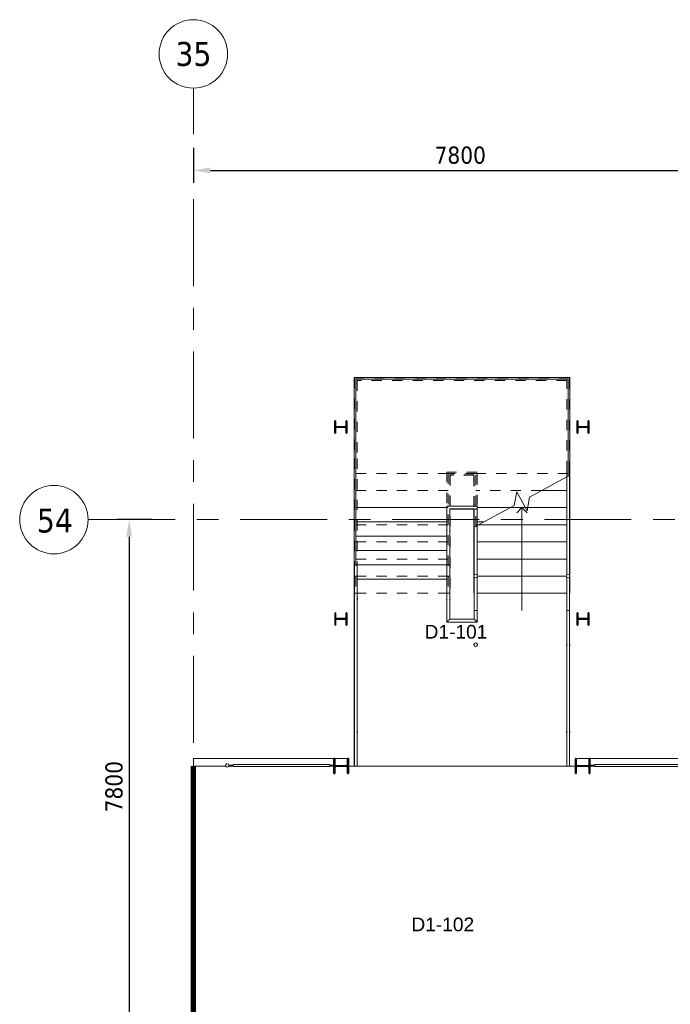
# Model space of a CAD drawing. Extents: x -2538 to 83400, y -8040 to 61900.
# Tile 35 of 105: x -2538 to 6970, y 47522 to 61900. Entities that reach past the tile are written whole.
import ezdxf

# ---------------------------------------------------------------- set-up
doc = ezdxf.new("R2010")
doc.units = 0
doc.header["$LTSCALE"] = 100
for name, pattern in [('gestippeld-fijn', [3, 1.5, -1.5]), ('SCHEIDING_BRANDWEREND20', [7.2, 0.8, -1.6, 0.8, -0.8, 0.8, -1.6, 0.8]), ('stramien', [22.225, 12.7, -3.175, 3.175, -3.175])]:
    doc.linetypes.add(name, pattern=pattern)
for name, color, linetype, lineweight in [('00---0--FM-RUIMTENR', 7, 'Continuous', 18), ('BL$7A---_STRAMIEN', 7, 'Continuous', 18), ('BL$8F---_HID-WAND', 7, 'Continuous', 18), ('BL23----_VLOEREN', 11, 'Continuous', 18), ('BL24----_TRAP', 1, 'Continuous', 18), ('BL28----_CONSTRUCTIES', 4, 'Continuous', 18), ('BL34----_BALUSTRADES', 1, 'Continuous', 18), ('BL40----_BRANDWERENDESCHEIDING_20MIN', 150, 'SCHEIDING_BRANDWEREND20', 80), ('BM$1A---_MAATVOERING', 1, 'Continuous', 18)]:
    doc.layers.add(name, color=color, linetype=linetype, lineweight=lineweight)
doc.styles.add('Arial', font='arial.ttf', dxfattribs={"height": 200})
doc.styles.add('Tahoma', font='tahoma.ttf', dxfattribs={"height": 350})
doc.styles.add('Tahoma_1', font='tahoma.ttf', dxfattribs={"height": 250})
doc.dimstyles.new('00_maatvoering_2_5', dxfattribs={"dimscale": 304.8, "dimtxt": 261.005209, "dimasz": 0.82021, "dimexe": 0.590551, "dimexo": 0.0625, "dimgap": 0.295276, "dimtad": 1, "dimdec": 0, "dimzin": 0, "dimdsep": 46, "dimtxsty": 'Tahoma_1', "dimsah": 1, "dimcen": 0.09, "dimdle": 0.590551, "dimazin": 0, "dimtfac": 1, "dimtdec": 4, "dimtix": 1, "dimtmove": 0, "dimatfit": 3, "dimfxl": 1.148294, "dimfxlon": 1, "dimtvp": 1, "dimtolj": 1, "dimtzin": 0, "dimarcsym": 2})

# ---------------------------------------------------------------- blocks, each defined once
blk = doc.blocks.new('28_CL_staal - kolom - HEA - HE220A-1455326-1')
at = {"layer": 'BL28----_CONSTRUCTIES'}
h = blk.add_hatch(dxfattribs=at)
h.set_pattern_fill('FP_611', color=256, style=0, pattern_type=2)
h.set_pattern_definition([(135, (45073.2, -906.6), (-500, -500), []), (135, (45073.2, -736.6), (-500, -500), []), (135, (45073.2, -726.6), (-500, -500), []), (135, (45073.2, -716.6), (-500, -500), []), (135, (45073.2, -706.6), (-500, -500), []), (135, (45073.2, -696.6), (-500, -500), []), (135, (45073.2, -686.6), (-500, -500), []), (135, (45073.2, -676.6), (-500, -500), [])])
h.paths.add_polyline_path([(110, 105), (-110, 105), (-110, 94), (-22, 94), (-9, 89), (-4, 76), (-4, -76), (-9, -89), (-22, -94), (-110, -94), (-110, -105), (110, -105), (110, -94), (21, -94), (9, -89), (3, -76), (3, 76), (9, 89), (21, 94), (110, 94)], flags=0)
at = {"layer": 'BL28----_CONSTRUCTIES', "lineweight": 35}
for p, q in [((110, 105), (-110, 105)), ((-110, 105), (-110, 94)), ((-110, 94), (-22, 94)), ((-4, 76), (-4, -76)), ((3, -76), (3, 76)), ((21, 94), (110, 94)), ((110, 94), (110, 105)), ((-22, -94), (-110, -94)), ((-110, -94), (-110, -105)), ((-110, -105), (110, -105)), ((110, -94), (21, -94)), ((110, -105), (110, -94))]:
    blk.add_line(p, q, dxfattribs=at)
for centre, start, end in [((-22, 76), 0, 90), ((21, 76), 90, 180), ((-22, -76), 270, 0), ((21, -76), 180, 270)]:
    blk.add_arc(centre, 18, start, end, dxfattribs=at)
blk = doc.blocks.new('28_CL_staal - kolom - HEA - HE220A-V181-1')
at = {"layer": 'BL28----_CONSTRUCTIES'}
h = blk.add_hatch(dxfattribs=at)
h.set_pattern_fill('FP_612', color=256, style=0, pattern_type=2)
h.set_pattern_definition([(135, (45073.2, -4436.6), (-500, -500), []), (135, (45073.2, -4266.6), (-500, -500), []), (135, (45073.2, -4256.6), (-500, -500), []), (135, (45073.2, -4246.6), (-500, -500), []), (135, (45073.2, -4236.6), (-500, -500), []), (135, (45073.2, -4226.6), (-500, -500), []), (135, (45073.2, -4216.6), (-500, -500), []), (135, (45073.2, -4206.6), (-500, -500), [])])
h.paths.add_polyline_path([(110, 105), (-110, 105), (-110, 94), (-22, 94), (-9, 89), (-4, 76), (-4, -76), (-9, -89), (-22, -94), (-110, -94), (-110, -105), (110, -105), (110, -94), (21, -94), (9, -89), (3, -76), (3, 76), (9, 89), (21, 94), (110, 94)], flags=0)
at = {"layer": 'BL28----_CONSTRUCTIES', "lineweight": 35}
for p, q in [((110, 105), (-110, 105)), ((-110, 105), (-110, 94)), ((-110, 94), (-22, 94)), ((-4, 76), (-4, -76)), ((3, -76), (3, 76)), ((21, 94), (110, 94)), ((110, 94), (110, 105)), ((-22, -94), (-110, -94)), ((-110, -94), (-110, -105)), ((-110, -105), (110, -105)), ((110, -94), (21, -94)), ((110, -105), (110, -94))]:
    blk.add_line(p, q, dxfattribs=at)
for centre, start, end in [((-22, 76), 0, 90), ((21, 76), 90, 180), ((-22, -76), 270, 0), ((21, -76), 180, 270)]:
    blk.add_arc(centre, 18, start, end, dxfattribs=at)
blk = doc.blocks.new('28_CL_staal - kolom - HEA - HE180A-1350284-1')
at = {"layer": 'BL28----_CONSTRUCTIES', "lineweight": 35}
for p, q in [((90, 85.5), (-90, 85.5)), ((-90, 85.5), (-90, 76)), ((-90, 76), (-18, 76)), ((-3, 61), (-3, -61)), ((3, -61), (3, 61)), ((18, 76), (90, 76)), ((90, 76), (90, 85.5)), ((-18, -76), (-90, -76)), ((-90, -76), (-90, -85.5)), ((-90, -85.5), (90, -85.5)), ((90, -76), (18, -76)), ((90, -85.5), (90, -76))]:
    blk.add_line(p, q, dxfattribs=at)
for centre, start, end in [((-18, 61), 0, 90), ((18, 61), 90, 180), ((-18, -61), 270, 0), ((18, -61), 180, 270)]:
    blk.add_arc(centre, 15, start, end, dxfattribs=at)
blk = doc.blocks.new('Railing - AL_34_baluster_ rond-1347551-1')
at = {"layer": 'BL34----_BALUSTRADES'}
for start, end in [(171.089, 180), (180, 188.911)]:
    blk.add_arc((0, 0), 25, start, end, dxfattribs=at)
blk = doc.blocks.new('Railing - AL_34_baluster_ rond-1347553-1')
at = {"layer": 'BL34----_BALUSTRADES'}
for start, end in [(143.768, 180), (360, 36.232), (180, 216.232), (323.768, 360)]:
    blk.add_arc((0, 0), 25, start, end, dxfattribs=at)
blk = doc.blocks.new('Railing - AL_34_baluster_ rond-1347543-1')
at = {"layer": 'BL34----_BALUSTRADES'}
for start, end in [(45, 180), (360, 36.232), (180, 225), (323.768, 360)]:
    blk.add_arc((0, 0), 25, start, end, dxfattribs=at)
blk = doc.blocks.new('Railing - AL_34_baluster_ rond-1347561-1')
at = {"layer": 'BL34----_BALUSTRADES'}
for start, end in [(53.768, 126.232), (360, 36.232), (323.768, 360)]:
    blk.add_arc((0, 0), 25, start, end, dxfattribs=at)
blk = doc.blocks.new('Railing - Railing-1349473-1')
at = {"layer": 'BL34----_BALUSTRADES'}
for p, q in [((2452, 48868), (2452, 48013)), ((2892, 48868), (2452, 48868)), ((2492, 48828), (2492, 48013)), ((2852, 48828), (2492, 48828)), ((2852, 48563), (2852, 48828)), ((2892, 48863), (2892, 48868)), ((2892, 48584), (2892, 48834)), ((2852, 47388), (2852, 47597))]:
    blk.add_line(p, q, dxfattribs=at)
at = {"extrusion": (0, 0, -1), "zscale": -1}
for name, p in [('Railing - AL_34_baluster_ rond-1347561-1', (-2472, 48848)), ('Railing - AL_34_baluster_ rond-1347553-1', (-2472, 48513))]:
    blk.add_blockref(name, p, dxfattribs=at)
for name, p, rotation in [('Railing - AL_34_baluster_ rond-1347543-1', (-2872, 48848), 89.9999999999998), ('Railing - AL_34_baluster_ rond-1347551-1', (-2872, 47888), 180)]:
    blk.add_blockref(name, p, dxfattribs=dict(at, rotation=rotation))
blk = doc.blocks.new('Railing - AL_34_baluster_ rond-V182-1')
at = {"layer": 'BL34----_BALUSTRADES'}
for start, end in [(143.768, 180), (360, 36.232), (180, 216.232), (323.768, 360)]:
    blk.add_arc((0, 0), 25, start, end, dxfattribs=at)
blk = doc.blocks.new('Railing - AL_34_baluster_ rond-V183-1')
at = {"layer": 'BL34----_BALUSTRADES'}
for start, end in [(360, 180), (180, 360)]:
    blk.add_arc((0, 0), 25, start, end, dxfattribs=at)
blk = doc.blocks.new('Railing - AL_34_baluster_ rond-V184-1')
at = {"layer": 'BL34----_BALUSTRADES'}
for start, end in [(143.768, 180), (180, 216.232), (233.7367, 306.4354)]:
    blk.add_arc((0, 0), 25, start, end, dxfattribs=at)
blk = doc.blocks.new('Railing - AL_34_baluster_ rond-V185-1')
at = {"layer": 'BL34----_BALUSTRADES'}
for start, end in [(143.768, 180), (180, 216.232), (233.768, 306.232)]:
    blk.add_arc((0, 0), 25, start, end, dxfattribs=at)
blk = doc.blocks.new('Railing - Railing-1349559-1')
at = {"layer": 'BL34----_BALUSTRADES'}
for p, q in [((2452, 48013), (2452, 47177)), ((2452, 48013), (2492, 48013)), ((2492, 47217), (2492, 48013)), ((2852, 47347), (2852, 47217)), ((2852, 47347), (2892, 47347)), ((2892, 47177), (2892, 47347)), ((2452, 47177), (2892, 47177)), ((2852, 47217), (2492, 47217))]:
    blk.add_line(p, q, dxfattribs=at)
for points in [[(2452, 47177), (2452, 47177), (2452, 47178), (2453, 47179), (2454, 47180), (2455, 47181), (2457, 47182), (2458, 47183), (2459, 47185), (2461, 47187), (2463, 47188), (2464, 47190), (2465, 47191), (2466, 47192), (2468, 47193), (2469, 47195), (2470, 47196), (2472, 47197), (2473, 47198), (2474, 47200), (2476, 47201), (2477, 47202), (2478, 47204), (2479, 47205), (2480, 47206), (2482, 47207), (2483, 47208), (2484, 47210), (2485, 47211), (2487, 47212), (2488, 47213), (2489, 47215), (2490, 47216), (2491, 47217), (2492, 47217), (2492, 47217)], [(2892, 47177), (2892, 47177), (2891, 47178), (2890, 47179), (2889, 47180), (2888, 47181), (2887, 47182), (2885, 47183), (2884, 47185), (2882, 47187), (2880, 47188), (2879, 47190), (2878, 47191), (2877, 47192), (2876, 47193), (2874, 47195), (2873, 47196), (2872, 47197), (2870, 47198), (2869, 47200), (2868, 47201), (2866, 47202), (2865, 47204), (2864, 47205), (2863, 47206), (2862, 47207), (2860, 47208), (2859, 47210), (2858, 47211), (2857, 47212), (2855, 47213), (2854, 47215), (2853, 47216), (2852, 47217), (2852, 47217), (2852, 47217)]]:
    blk.add_open_spline(points, degree=3, knots=[0, 0, 0, 0, 0.083333, 0.125, 0.166667, 0.208333, 0.229167, 0.25, 0.291667, 0.333333, 0.354167, 0.375, 0.395833, 0.416667, 0.4375, 0.458333, 0.479167, 0.5, 0.520833, 0.541667, 0.5625, 0.583333, 0.604167, 0.625, 0.645833, 0.666667, 0.6875, 0.708333, 0.75, 0.770833, 0.791667, 0.833333, 0.875, 0.916667, 1, 1, 1, 1], dxfattribs=at)
for name, p in [('Railing - AL_34_baluster_ rond-V182-1', (2472, 47513)), ('Railing - AL_34_baluster_ rond-V184-1', (2472, 47197))]:
    blk.add_blockref(name, p)
for name, p, rotation in [('Railing - AL_34_baluster_ rond-V185-1', (2872, 47197), 90.0000000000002), ('Railing - AL_34_baluster_ rond-V183-1', (2872, 46847), 180)]:
    blk.add_blockref(name, p, dxfattribs=dict(rotation=rotation))
blk = doc.blocks.new('Railing - AL_34_baluster_ rond-1347541-1')
at = {"layer": 'BL34----_BALUSTRADES'}
for start, end in [(360, 180), (180, 360)]:
    blk.add_arc((0, 0), 25, start, end, dxfattribs=at)
blk = doc.blocks.new('Railing - Railing-1349597-1')
at = {"layer": 'BL34----_BALUSTRADES', "linetype": 'gestippeld-fijn'}
for p, q in [((1102, 50742), (1102, 49563)), ((4242, 50742), (1102, 50742)), ((1102, 50742), (1102, 49563)), ((4242, 50742), (1102, 50742)), ((1142, 50702), (1142, 49563)), ((4202, 50702), (1142, 50702)), ((1142, 50702), (1142, 49563)), ((4202, 50702), (1142, 50702)), ((4202, 49381), (4202, 50702)), ((4202, 49381), (4202, 50702)), ((4242, 49381), (4242, 50742)), ((4242, 49381), (4242, 50742)), ((1102, 49563), (1102, 47847)), ((1102, 49563), (1102, 47847)), ((1142, 49563), (1142, 47847)), ((1142, 49563), (1142, 47847)), ((4202, 49298), (4202, 49381)), ((4202, 49298), (4202, 49381)), ((4242, 49319), (4242, 49381)), ((4242, 49319), (4242, 49381)), ((1142, 47847), (1102, 47847)), ((1142, 47847), (1102, 47847))]:
    blk.add_line(p, q, dxfattribs=at)
at = {"layer": 'BL34----_BALUSTRADES'}
for p, q in [((4242, 49319), (4222, 49309)), ((4242, 47862), (4242, 49319)), ((4222, 49309), (4202, 49298)), ((4202, 47862), (4202, 49298)), ((4202, 47347), (4202, 47832)), ((4242, 47347), (4242, 47832))]:
    blk.add_line(p, q, dxfattribs=at)
at = {"rotation": 180}
blk.add_blockref('Railing - AL_34_baluster_ rond-1347541-1', (4222, 47847), dxfattribs=at)
blk = doc.blocks.new('Railing - Railing-1349601-1')
at = {"layer": 'BL34----_BALUSTRADES', "linetype": 'gestippeld-fijn'}
for p, q in [((2452, 49367), (2452, 47847)), ((2892, 49367), (2452, 49367)), ((2452, 49367), (2452, 47847)), ((2892, 49367), (2452, 49367)), ((2492, 49327), (2492, 47847)), ((2852, 49327), (2492, 49327)), ((2492, 49327), (2492, 47847)), ((2852, 49327), (2492, 49327)), ((2852, 48563), (2852, 49327)), ((2852, 48563), (2852, 49327)), ((2892, 48585), (2892, 49367)), ((2892, 48585), (2892, 49367)), ((2492, 47847), (2452, 47847)), ((2492, 47847), (2452, 47847))]:
    blk.add_line(p, q, dxfattribs=at)
at = {"layer": 'BL34----_BALUSTRADES'}
for p, q in [((2872, 48574), (2852, 48563)), ((2852, 47862), (2852, 48563)), ((2892, 48585), (2872, 48574)), ((2892, 47862), (2892, 48585)), ((2852, 47347), (2852, 47832)), ((2892, 47347), (2892, 47832))]:
    blk.add_line(p, q, dxfattribs=at)
at = {"extrusion": (0, 0, -1), "zscale": -1, "rotation": 180}
blk.add_blockref('Railing - AL_34_baluster_ rond-1347541-1', (-2872, 47847), dxfattribs=at)
blk = doc.blocks.new('Railing - AL_34_baluster_ rond-V186-1')
at = {"layer": 'BL34----_BALUSTRADES'}
for start, end in [(143.219, 180), (360, 36.781), (180, 216.8146), (323.1854, 360)]:
    blk.add_arc((0, 0), 25, start, end, dxfattribs=at)
blk = doc.blocks.new('Railing - Railing-1349928-1')
at = {"layer": 'BL34----_BALUSTRADES'}
for p, q in [((4202, 47347), (4202, 45073)), ((4202, 47347), (4242, 47347)), ((4242, 45073), (4242, 47347)), ((4242, 45073), (4202, 45073))]:
    blk.add_line(p, q, dxfattribs=at)
for name, p in [('Railing - AL_34_baluster_ rond-V186-1', (4222, 46847)), ('Railing - AL_34_baluster_ rond-V182-1', (4222, 45573))]:
    blk.add_blockref(name, p)
blk = doc.blocks.new('Railing - AL_34_baluster_ rond-V187-1')
at = {"layer": 'BL34----_BALUSTRADES'}
for start, end in [(143.3434, 180), (360, 36.6566), (180, 216.6825), (323.3175, 360)]:
    blk.add_arc((0, 0), 25, start, end, dxfattribs=at)
blk = doc.blocks.new('Railing - Railing-1349933-1')
at = {"layer": 'BL34----_BALUSTRADES'}
for p, q in [((1102, 48013), (1102, 45073)), ((1102, 48013), (1142, 48013)), ((1142, 45073), (1142, 48013)), ((1142, 45073), (1102, 45073))]:
    blk.add_line(p, q, dxfattribs=at)
at = {"rotation": 180}
for name, p in [('Railing - AL_34_baluster_ rond-V182-1', (1122, 47513)), ('Railing - AL_34_baluster_ rond-V187-1', (1122, 45573))]:
    blk.add_blockref(name, p, dxfattribs=at)
blk = doc.blocks.new('28_CL_staal - kolom - HEA - HE180A-1350288-1')
at = {"layer": 'BL28----_CONSTRUCTIES'}
h = blk.add_hatch(dxfattribs=at)
h.set_pattern_fill('FP_613', color=256, style=0, pattern_type=2)
h.set_pattern_definition([(315, (-50023.2, 902.1), (500, 500), []), (315, (-50023.2, 732.1), (500, 500), []), (315, (-50023.2, 722.1), (500, 500), []), (315, (-50023.2, 712.1), (500, 500), []), (315, (-50023.2, 702.1), (500, 500), []), (315, (-50023.2, 692.1), (500, 500), []), (315, (-50023.2, 682.1), (500, 500), []), (315, (-50023.2, 672.1), (500, 500), [])])
h.paths.add_polyline_path([(-90, 76), (-18, 76), (-7, 72), (-3, 61), (-3, -61), (-7, -72), (-18, -76), (-90, -76), (-90, -86), (90, -86), (90, -76), (18, -76), (7, -72), (3, -61), (3, 61), (7, 72), (18, 76), (90, 76), (90, 86), (-90, 86)], flags=0)
at = {"layer": 'BL28----_CONSTRUCTIES', "lineweight": 35}
for p, q in [((90, 86), (-90, 86)), ((-90, 86), (-90, 76)), ((-90, 76), (-18, 76)), ((-3, 61), (-3, -61)), ((3, -61), (3, 61)), ((18, 76), (90, 76)), ((90, 76), (90, 86)), ((-18, -76), (-90, -76)), ((-90, -76), (-90, -86)), ((-90, -86), (90, -86)), ((90, -76), (18, -76)), ((90, -86), (90, -76))]:
    blk.add_line(p, q, dxfattribs=at)
for centre, start, end in [((-18, 61), 0, 90), ((18, 61), 90, 180), ((-18, -61), 270, 0), ((18, -61), 180, 270)]:
    blk.add_arc(centre, 15, start, end, dxfattribs=at)
blk = doc.blocks.new('Railing - 34_baluster_midden_gaashek-1054628-1')
at = {"layer": 'BL34----_BALUSTRADES'}
for start, end in [(360, 180), (180, 360)]:
    blk.add_arc((0, 0), 25, start, end, dxfattribs=at)
blk = doc.blocks.new('Railing - 1535-1411938-1')
at = {"layer": 'BL34----_BALUSTRADES'}
for p, q in [((5, 767.5), (-5, 767.5)), ((-5, 767.5), (-5, 707.5)), ((5, 707.5), (5, 767.5)), ((-15, 707.5), (15, 707.5)), ((-15, -707.5), (-15, 707.5)), ((15, -707.5), (15, 707.5)), ((15, -707.5), (-15, -707.5)), ((-5, -707.5), (-5, -767.5)), ((5, -767.5), (5, -707.5)), ((-5, -767.5), (5, -767.5))]:
    blk.add_line(p, q, dxfattribs=at)
blk = doc.blocks.new('Railing - Railing-1411228-1')
at = {"rotation": 270.0000000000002}
for name, p in [('Railing - 1535-1411938-1', (5319, 45083)), ('Railing - 34_baluster_midden_gaashek-1054628-1', (6112, 45083))]:
    blk.add_blockref(name, p, dxfattribs=at)
blk = doc.blocks.new('Railing - 1535-V199-1')
at = {"layer": 'BL34----_BALUSTRADES'}
for p, q in [((5, 767.5), (-5, 767.5)), ((-5, 767.5), (-5, 707.5)), ((5, 707.5), (5, 767.5)), ((-15, 707.5), (15, 707.5)), ((-15, -707.5), (-15, 707.5)), ((15, -707.5), (15, 707.5)), ((15, -707.5), (-15, -707.5)), ((-5, -707.5), (-5, -767.5)), ((5, -767.5), (5, -707.5))]:
    blk.add_line(p, q, dxfattribs=at)
blk = doc.blocks.new('Railing - Railing-1411238-1')
at = {"extrusion": (0, 0, -1), "zscale": -1, "rotation": 270.0000000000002}
for name, p in [('Railing - 34_baluster_midden_gaashek-1054628-1', (758, 45083)), ('Railing - 1535-V199-1', (-34, 45083))]:
    blk.add_blockref(name, p, dxfattribs=at)
blk = doc.blocks.new('Grid - 5mm-26474-1')
at = {"layer": 'BL$7A---_STRAMIEN'}
blk.add_circle((0, 0), 5, dxfattribs=at)
blk = doc.blocks.new('*D563')
at = {"layer": 'BM$1A---_MAATVOERING', "color": 0, "lineweight": -2, "transparency": 16777216}
for p, q in [((0, 60030), (0, 59519)), ((7800, 60030), (7800, 59519)), ((250, 59699), (7550, 59699))]:
    blk.add_line(p, q, dxfattribs=at)
at = {"layer": 'BM$1A---_MAATVOERING', "color": 0, "transparency": 16777216}
for points in [[(250, 59741), (250, 59657), (0, 59699)], [(7550, 59741), (7550, 59657), (7800, 59699)]]:
    blk.add_solid(points, dxfattribs=at)
at = {"layer": 'Defpoints', "color": 0, "transparency": 16777216}
for p in [(0, 60049), (7800, 60049), (7800, 59699)]:
    blk.add_point(p, dxfattribs=at)
at = {"layer": 'BM$1A---_MAATVOERING', "color": 0, "transparency": 16777216, "insert": (3900, 59920), "char_height": 250, "width": 894.88, "attachment_point": 5, "style": 'Tahoma_1'}
blk.add_mtext('\\A1;7800', dxfattribs=at)
blk = doc.blocks.new('*D573')
at = {"layer": 'BM$1A---_MAATVOERING', "color": 0, "lineweight": -2, "transparency": 16777216}
for p, q in [((-607, 54600), (-1118, 54600)), ((-938, 54350), (-938, 47050)), ((-607, 46800), (-1118, 46800))]:
    blk.add_line(p, q, dxfattribs=at)
at = {"layer": 'BM$1A---_MAATVOERING', "color": 0, "transparency": 16777216}
for points in [[(-979, 54350), (-896, 54350), (-938, 54600)], [(-979, 47050), (-896, 47050), (-938, 46800)]]:
    blk.add_solid(points, dxfattribs=at)
at = {"layer": 'Defpoints', "color": 0, "transparency": 16777216}
for p in [(-588, 54600), (-938, 46800), (-588, 46800)]:
    blk.add_point(p, dxfattribs=at)
at = {"layer": 'BM$1A---_MAATVOERING', "color": 0, "transparency": 16777216, "insert": (-1158, 50700), "char_height": 250, "width": 894.88, "attachment_point": 5, "rotation": 90, "style": 'Tahoma_1'}
blk.add_mtext('\\A1;7800', dxfattribs=at)

msp = doc.modelspace()

# ---------------------------------------------------------------- hatches: boundary and pattern name
at = {"layer": 'BL28----_CONSTRUCTIES'}
h = msp.add_hatch(dxfattribs=at)
h.set_pattern_fill('FP_608', color=256, style=0, pattern_type=2)
h.set_pattern_definition([(45, (1253.4, 5927.3), (-500, 500), []), (45, (1423.4, 5927.3), (-500, 500), []), (45, (1433.4, 5927.3), (-500, 500), []), (45, (1443.4, 5927.3), (-500, 500), []), (45, (1453.4, 5927.3), (-500, 500), []), (45, (1463.4, 5927.3), (-500, 500), []), (45, (1473.4, 5927.3), (-500, 500), []), (45, (1483.4, 5927.3), (-500, 500), [])])
h.paths.add_polyline_path([(5618.5, 53060.5), (5618.5, 53147.5), (5770.5, 53147.5), (5770.5, 53060.5), (5780, 53060.5), (5780, 53240.5), (5770.5, 53240.5), (5770.5, 53153.5), (5618.5, 53153.5), (5618.5, 53240.5), (5609, 53240.5), (5609, 53060.5)], flags=0)

# ---------------------------------------------------------------- linework, layer by layer
at = {"layer": 'BL$7A---_STRAMIEN', "linetype": 'stramien'}
for p, q in [((0, -2000), (0, 60900)), ((-1537.7, 54600), (83400, 54600)), ((-1537.7, 54600), (83400, 54600))]:
    msp.add_line(p, q, dxfattribs=at)
at = {"layer": 'BL$8F---_HID-WAND'}
for p, q in [((472.1, 51000.5), (0, 51000.5)), ((580, 51000.5), (517.9, 51000.5)), ((2055, 51000.5), (1995, 51000.5)), ((2355, 51000.5), (2265, 51000.5)), ((5455, 51000.5), (2395, 51000.5)), ((5585, 51000.5), (5495, 51000.5)), ((5865, 51000.5), (5795, 51000.5))]:
    msp.add_line(p, q, dxfattribs=at)
at = {"layer": 'BL23----_VLOEREN'}
for p, q in [((2355, 53731.8), (2350, 53731.8)), ((2350, 53731.8), (2350, 51000.5)), ((3705.2, 53731.8), (2395, 53731.8)), ((2055, 51110.5), (0, 51110.5)), ((0, 51110.5), (0, 47050)), ((2254, 51110.5), (2066, 51110.5)), ((5784, 51110.5), (5596, 51110.5)), ((7350, 51110.5), (5795, 51110.5)), ((2265, 51000.5), (2355, 51000.5)), ((5455, 51000.5), (2395, 51000.5)), ((5585, 51000.5), (5495, 51000.5))]:
    msp.add_line(p, q, dxfattribs=at)
at = {"layer": 'BL24----_TRAP'}
for p, q in [((5500, 56675.5), (2350, 56675.5)), ((2350, 56675.5), (2350, 54976.4)), ((2375, 56650.5), (2375, 54966.6)), ((5475, 56650.5), (2375, 56650.5)), ((5475, 55235.6), (5475, 56650.5)), ((5500, 55249.2), (5500, 56675.5)), ((4912.1, 54929.2), (5455.5, 55225)), ((5495.5, 55246.7), (5500.5, 55249.5)), ((5500.5, 55249.5), (5495.5, 55246.7)), ((5500.5, 53524.5), (5500.5, 55249.5)), ((2350, 54976.4), (2350, 53922.8)), ((2375, 54966.6), (2375, 54775.5)), ((4689, 54807.7), (4724.6, 55007.9)), ((4724.6, 55007.9), (4876.4, 54729)), ((4876.4, 54729), (4912.1, 54929.2)), ((5455.5, 55024.5), (5087.1, 55024.5)), ((4145.5, 54511.9), (4689, 54807.7)), ((2375, 54775.5), (3700, 54775.5)), ((2375, 54775.5), (2375, 53940.5)), ((2375, 54757.8), (2375, 54566.8)), ((3750, 54755.5), (3750, 53922.8)), ((4105, 54750.5), (3750, 54750.5)), ((4100, 53525.5), (4100, 54750.5)), ((4629.7, 54775.5), (4150, 54775.5)), ((4851.7, 54774.5), (4627.8, 54774.5)), ((4724.7, 54698.7), (4800.5, 54774.5)), ((4876.3, 54698.7), (4800.5, 54774.5)), ((4800.5, 53274.5), (4800.5, 54774.5)), ((4884.7, 54775.5), (4851.1, 54775.5)), ((5455.5, 54774.5), (4884.5, 54774.5)), ((2375, 54566.8), (3705, 54566.8)), ((2375, 54549.1), (2375, 54358)), ((4250.8, 54569.3), (4145, 54569.3)), ((5455.5, 54524.5), (4168.5, 54524.5)), ((2375, 54358), (3705, 54358)), ((4100.5, 54487.5), (4105.5, 54490.2)), ((4105.5, 54490.2), (4100.5, 54487.5)), ((4100.5, 53524.5), (4100.5, 54487.5)), ((2375, 54340.3), (2375, 54149.3)), ((5455.5, 54274.5), (4145.5, 54274.5)), ((2375, 54149.3), (3705, 54149.3)), ((2375, 54131.6), (2375, 53940.5)), ((2350, 53922.8), (2350, 53731.8)), ((2395, 53940.5), (3705, 53940.5)), ((3750, 53731.8), (3750, 53922.8)), ((5455.5, 54024.5), (4145.5, 54024.5)), ((5450.5, 53774.5), (4150.5, 53774.5)), ((2350, 53731.8), (2355, 53731.8)), ((2395, 53731.8), (3705.2, 53731.8)), ((3745, 53731.8), (3750, 53731.8)), ((4105.5, 53524.5), (4100.5, 53524.5)), ((5455.5, 53524.5), (4145.5, 53524.5)), ((5500.5, 53524.5), (5495.5, 53524.5))]:
    msp.add_line(p, q, dxfattribs=at)
at = {"layer": 'BL24----_TRAP', "linetype": 'gestippeld-fijn'}
for p, q in [((2350.5, 56674.5), (2350.5, 55274.5)), ((5500.5, 56674.5), (2350.5, 56674.5)), ((2375.5, 56649.5), (2375.5, 55274.5)), ((5475.5, 56649.5), (2375.5, 56649.5)), ((2375.5, 56649.5), (2375.5, 55274.5)), ((5475.5, 56649.5), (2375.5, 56649.5)), ((5475.5, 55274.5), (5475.5, 56649.5)), ((5475.5, 55274.5), (5475.5, 56649.5)), ((5500.5, 55274.5), (5500.5, 56674.5)), ((2350.5, 55274.5), (2350.5, 53524.5)), ((2375.5, 55274.5), (3725.5, 55274.5)), ((2375.5, 55274.5), (2375.5, 53524.5)), ((2375.5, 55274.5), (2375.5, 53524.5)), ((3725.5, 55274.5), (3725.5, 53524.5)), ((4125.5, 55274.5), (3725.5, 55274.5)), ((3725.5, 55274.5), (3725.5, 53524.5)), ((4125.5, 55274.5), (3725.5, 55274.5)), ((3750.5, 55249.5), (3750.5, 53524.5)), ((4100.5, 55249.5), (3750.5, 55249.5)), ((4100.5, 54487.5), (4100.5, 55249.5)), ((5475.5, 55274.5), (4125.5, 55274.5)), ((4125.5, 54501.1), (4125.5, 55274.5)), ((4125.5, 54501.1), (4125.5, 55274.5)), ((5475.5, 55235.8), (5475.5, 55274.5)), ((5475.5, 55235.8), (5475.5, 55274.5)), ((5500.5, 55249.5), (5500.5, 55274.5)), ((2375.5, 55024.5), (3725.5, 55024.5)), ((5087.1, 55024.5), (4125.5, 55024.5)), ((2375.5, 54774.5), (3725.5, 54774.5)), ((4627.8, 54774.5), (4125.5, 54774.5)), ((4884.5, 54774.5), (4851.7, 54774.5)), ((2375.5, 54524.5), (3725.5, 54524.5)), ((4168.5, 54524.5), (4125.5, 54524.5)), ((2375.5, 54274.5), (3725.5, 54274.5)), ((2375.5, 54024.5), (3725.5, 54024.5)), ((2375.5, 53774.5), (3725.5, 53774.5)), ((2350.5, 53524.5), (2375.5, 53524.5)), ((2375.5, 53524.5), (3725.5, 53524.5)), ((3750.5, 53524.5), (3725.5, 53524.5))]:
    msp.add_line(p, q, dxfattribs=at)
at = {"layer": 'BL28----_CONSTRUCTIES', "lineweight": 35}
for p, q in [((5609, 56040.5), (5609, 55860.5)), ((5618.5, 56040.5), (5609, 56040.5)), ((5618.5, 55953.5), (5618.5, 56040.5)), ((5770.5, 55953.5), (5618.5, 55953.5)), ((5618.5, 55860.5), (5618.5, 55947.5)), ((5618.5, 55947.5), (5770.5, 55947.5)), ((5780, 56040.5), (5770.5, 56040.5)), ((5770.5, 56040.5), (5770.5, 55953.5)), ((5770.5, 55947.5), (5770.5, 55860.5)), ((5780, 55860.5), (5780, 56040.5)), ((5609, 55860.5), (5618.5, 55860.5)), ((5770.5, 55860.5), (5780, 55860.5)), ((5609, 53240.5), (5609, 53060.5)), ((5618.5, 53240.5), (5609, 53240.5)), ((5618.5, 53153.5), (5618.5, 53240.5)), ((5780, 53240.5), (5770.5, 53240.5)), ((5770.5, 53240.5), (5770.5, 53153.5)), ((5780, 53060.5), (5780, 53240.5)), ((5609, 53060.5), (5618.5, 53060.5)), ((5770.5, 53153.5), (5618.5, 53153.5)), ((5618.5, 53060.5), (5618.5, 53147.5)), ((5618.5, 53147.5), (5770.5, 53147.5)), ((5770.5, 53147.5), (5770.5, 53060.5)), ((5770.5, 53060.5), (5780, 53060.5))]:
    msp.add_line(p, q, dxfattribs=at)
at = {"layer": 'BL40----_BRANDWERENDESCHEIDING_20MIN', "const_width": 80, "flags": 128}
msp.add_lwpolyline([(0, 51000), (0, 47050)], dxfattribs=at)

# ---------------------------------------------------------------- block references
at = {"layer": 'BL$7A---_STRAMIEN', "xscale": 99.99999999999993, "yscale": 99.99999999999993, "zscale": 99.99999999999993}
msp.add_blockref('Grid - 5mm-26474-1', (0, 61400), dxfattribs=at)
at = {"layer": 'BL$7A---_STRAMIEN', "xscale": 99.99999999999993, "yscale": 99.99999999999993, "zscale": 99.99999999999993, "rotation": 269.9999999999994}
msp.add_blockref('Grid - 5mm-26474-1', (-2037.7, 54600), dxfattribs=at)
msp.add_blockref('Grid - 5mm-26474-1', (-2037.7, 54600), dxfattribs=at)
at = {"layer": 'BL28----_CONSTRUCTIES'}
for name, p, rotation in [('28_CL_staal - kolom - HEA - HE180A-1350288-1', (2155.5, 55950.5), 89.99999999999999), ('28_CL_staal - kolom - HEA - HE180A-1350284-1', (2155.5, 53150.5), 89.99999999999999), ('28_CL_staal - kolom - HEA - HE220A-1455326-1', (2160, 51000.5), 270), ('28_CL_staal - kolom - HEA - HE220A-V181-1', (5690, 51000.5), 270)]:
    msp.add_blockref(name, p, dxfattribs=dict(at, rotation=rotation))
at = {"layer": 'BL34----_BALUSTRADES'}
for name in ['Railing - Railing-1349597-1', 'Railing - Railing-1349601-1', 'Railing - Railing-1349473-1', 'Railing - Railing-1349933-1', 'Railing - Railing-1349559-1', 'Railing - Railing-1349928-1', 'Railing - Railing-1411238-1', 'Railing - Railing-1411228-1']:
    msp.add_blockref(name, (1253.4, 5927.3), dxfattribs=at)

# ---------------------------------------------------------------- texts
at = {"layer": '00---0--FM-RUIMTENR', "char_height": 200, "width": 1130.379, "attachment_point": 1, "style": 'Arial'}
for s, insert in [('D1-101', (3379.3, 53061.8)), ('D1-102', (3186.8, 48788.9))]:
    msp.add_mtext(s, dxfattribs=dict(at, insert=insert))
at = {"layer": 'BL$7A---_STRAMIEN', "char_height": 350, "width": 625.316, "attachment_point": 1, "style": 'Tahoma'}
for s, insert in [('35', (-261.6, 61574.8)), ('54', (-2286.2, 54761.9))]:
    msp.add_mtext(s, dxfattribs=dict(at, insert=insert))

# ---------------------------------------------------------------- dimensions: what is measured, and where the dimension line sits
at = {"layer": 'BM$1A---_MAATVOERING'}
dim = msp.add_linear_dim(base=(7800, 59699.1), p1=(0, 60049.1), p2=(7800, 60049.1), dimstyle='00_maatvoering_2_5', override={"dimpost": '<>', "dimfxl": 7800}, dxfattribs=at)
dim.commit()
dim.dimension.update_dxf_attribs({"geometry": '*D563', "text_midpoint": (3900, 59919.8)})
dim = msp.add_linear_dim(base=(-937.5, 46800), p1=(-587.5, 54600), p2=(-587.5, 46800), angle=90, dimstyle='00_maatvoering_2_5', override={"dimpost": '<>', "dimfxl": 7800}, dxfattribs=at)
dim.commit()
dim.dimension.update_dxf_attribs({"geometry": '*D573', "text_midpoint": (-1158.2, 50700)})

doc.saveas('drawing.dxf')
